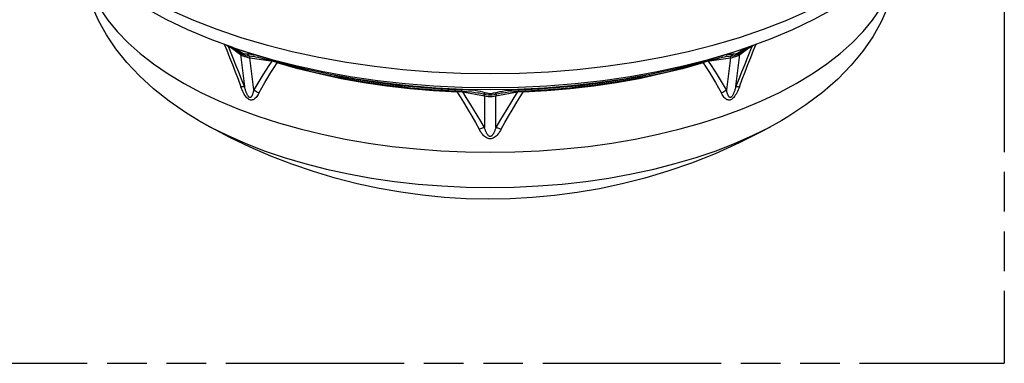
# Model space of a CAD drawing. Header units: millimetres. Extents: x 0 to 210, y 0 to 297.
# Tile 9 of 13: x 102 to 150, y 208 to 224. Entities that reach past the tile are written whole.
import ezdxf

# ---------------------------------------------------------------- set-up
doc = ezdxf.new("R2010")
doc.units = ezdxf.units.MM
doc.header["$LTSCALE"] = 19.36
doc.linetypes.add('PHANTOM', pattern=[0.8, 0.45, -0.05, 0.1, -0.05, 0.1, -0.05])
doc.layers.get('0').update_dxf_attribs({"linetype": 'CONTINUOUS'})
doc.layers.add('DEFAULT_3', color=7, linetype='PHANTOM')

msp = doc.modelspace()

# ---------------------------------------------------------------- linework, layer by layer
at = {"color": 7, "linetype": 'Continuous'}
for p, q in [((138.67905, 223.51047), (137.53177, 223.08947)), ((112.11826, 223.20914), (112.32574, 223.1103)), ((112.32574, 223.1103), (112.46819, 223.03574)), ((112.4598, 223.08947), (113.03766, 222.8912)), ((112.66107, 222.92017), (112.72422, 222.87606)), ((136.95677, 222.89218), (136.35038, 222.69163)), ((137.53177, 223.08947), (136.95391, 222.8912)), ((137.26735, 222.87606), (137.33086, 222.92041)), ((137.52394, 223.03605), (137.66651, 223.11064)), ((137.66651, 223.11064), (137.87402, 223.20946)), ((113.4417, 222.67261), (113.44225, 222.67253)), ((113.95256, 222.55156), (114.11343, 222.50256)), ((115.20374, 222.18334), (114.11323, 222.50262)), ((114.11323, 222.50262), (114.11339, 222.50257)), ((135.87816, 222.50257), (136.0428, 222.55267)), ((135.87819, 222.50258), (135.87834, 222.50262)), ((136.54932, 222.67253), (136.54986, 222.6726)), ((124.99579, 221.03643), (123.666, 221.05738)), ((126.3256, 221.05738), (124.99579, 221.03643)), ((127.65028, 221.12016), (126.3256, 221.05738)), ((127.63339, 221.02094), (126.38046, 220.959)), ((124.45384, 220.88332), (124.45444, 220.88321)), ((125.53708, 220.8832), (125.53769, 220.88331))]:
    msp.add_line(p, q, dxfattribs=at)
at = {"color": 9, "linetype": 'Continuous'}
for p, q in [((112.33776, 223.10401), (112.78752, 222.76726)), ((112.4598, 223.08947), (113.12393, 222.87027)), ((112.49694, 223.07672), (112.52851, 223.05888)), ((135.66959, 222.51601), (136.86765, 222.87027)), ((136.86765, 222.87027), (137.53177, 223.08947)), ((137.20405, 222.76726), (137.65376, 223.10397)), ((137.46156, 223.05831), (137.4937, 223.0764)), ((112.78752, 222.76726), (112.98498, 221.19691)), ((113.24408, 222.60141), (114.26896, 222.45703)), ((113.44154, 221.03103), (113.24408, 222.60141)), ((113.6433, 222.69096), (113.67117, 222.68211)), ((135.72261, 222.45703), (136.74749, 222.60141)), ((136.32039, 222.68211), (136.35038, 222.69163)), ((136.74749, 222.60141), (136.55004, 221.03105)), ((136.90664, 222.78308), (136.86851, 222.78615)), ((137.00659, 221.19688), (137.20405, 222.76726)), ((114.78991, 222.35074), (114.814, 222.34418)), ((115.97644, 222.04748), (115.99701, 222.04279)), ((133.99455, 222.04279), (134.01646, 222.0478)), ((135.17756, 222.34417), (135.20337, 222.35121)), ((117.19827, 221.78231), (117.21412, 221.77945)), ((118.45062, 221.55621), (118.46476, 221.55426)), ((131.52679, 221.55426), (131.54165, 221.55632)), ((132.77603, 221.77914), (132.79429, 221.7825)), ((119.7286, 221.37004), (119.73977, 221.36905)), ((121.02722, 221.2245), (121.03553, 221.22423)), ((122.3414, 221.12015), (122.34691, 221.12038)), ((122.59269, 221.08666), (123.60245, 221.03987)), ((123.56605, 220.93648), (123.5217, 220.93598)), ((123.64959, 220.95728), (123.65231, 220.93399)), ((123.65231, 220.93399), (124.71362, 220.73807)), ((123.666, 221.05738), (123.66873, 221.05791)), ((125.27795, 220.73807), (126.33926, 220.93399)), ((126.32283, 221.05791), (126.3256, 221.05738)), ((126.33926, 220.93399), (126.34198, 220.95729)), ((126.38196, 220.93582), (126.33926, 220.93399)), ((127.64465, 221.12038), (127.65028, 221.12016)), ((128.95603, 221.22423), (128.9646, 221.22453)), ((130.25179, 221.36905), (130.26342, 221.3701)), ((124.71362, 220.73807), (124.71362, 219.19979)), ((125.27795, 219.19977), (125.27795, 220.73807))]:
    msp.add_line(p, q, dxfattribs=at)
at = {"color": 7, "linetype": 'Continuous'}
for points in [[(112.4598, 223.08947), (111.31105, 223.51104), (110.21159, 223.97096), (109.16557, 224.4683), (108.1778, 225.00172), (107.25199, 225.57028), (106.39387, 226.17153), (105.60728, 226.80375), (104.89799, 227.46292), (104.26971, 228.14548), (103.72598, 228.84647), (103.26924, 229.55993), (102.89872, 230.28274), (102.61418, 231.0092), (102.41281, 231.73884), (102.29288, 232.47035), (102.25329, 233.19924)], [(147.73829, 233.19924), (147.69882, 232.47155), (147.57917, 231.7407), (147.37802, 231.01112), (147.09356, 230.28431), (146.72288, 229.56088), (146.26575, 228.84669), (145.72145, 228.145), (145.09251, 227.46185), (144.38257, 226.80227), (143.59542, 226.16981), (142.73691, 225.56852), (141.81092, 225.00008), (140.8232, 224.46688), (139.77759, 223.96989), (138.67905, 223.51047)], [(110.73868, 219.54399), (110.152, 219.90159), (109.313, 220.47542), (108.54478, 221.08083), (107.84912, 221.71566), (107.23207, 222.37226), (106.69954, 223.03871), (106.24281, 223.7193), (105.85738, 224.41707), (105.54527, 225.12461), (105.30681, 225.8332), (105.13791, 226.54544), (105.03677, 227.26295), (105.0333, 227.33717)], [(144.95823, 227.3371), (144.95473, 227.26219), (144.85213, 226.53734), (144.67839, 225.81107), (144.43026, 225.08356), (144.10223, 224.35323), (143.69448, 223.6315), (143.21005, 222.92852), (142.64367, 222.24081), (141.98487, 221.56328), (141.24304, 220.9116), (140.42905, 220.29623), (139.54512, 219.71806), (139.25408, 219.54468)], [(112.46819, 223.03574), (112.57148, 222.9766), (112.66107, 222.92017)], [(114.78991, 222.35074), (113.6433, 222.69096), (113.03481, 222.89218)], [(137.33086, 222.92041), (137.42053, 222.97687), (137.52394, 223.03605)], [(113.44177, 222.6726), (113.46915, 222.66851), (113.54788, 222.65445), (113.64152, 222.63437), (113.76908, 222.60283), (113.95256, 222.55156)], [(135.87834, 222.50262), (134.78779, 222.18333), (133.66095, 221.89847), (132.50209, 221.64906), (131.31547, 221.43593), (130.10549, 221.25981), (128.87662, 221.12132), (127.63339, 221.02094)], [(136.35038, 222.69163), (135.20337, 222.35121), (134.01646, 222.0478), (132.79429, 221.7825), (131.54165, 221.55632), (130.26342, 221.3701), (128.9646, 221.22453), (127.65028, 221.12016)], [(136.0428, 222.55267), (136.22462, 222.60339), (136.3512, 222.63463), (136.44428, 222.65457), (136.52274, 222.66856), (136.54979, 222.67259)], [(123.666, 221.05738), (122.3414, 221.12015), (121.02722, 221.2245), (119.7286, 221.37004), (118.45062, 221.55621), (117.19827, 221.78231), (115.97644, 222.04748), (114.78991, 222.35074)], [(123.61111, 220.959), (122.35813, 221.02094), (121.11486, 221.12133), (119.88598, 221.25983), (118.67599, 221.43594), (117.48939, 221.64908), (116.33055, 221.89849), (115.20374, 222.18334)], [(123.61113, 220.959), (123.84492, 220.94855), (124.09327, 220.9305), (124.26774, 220.91175), (124.39722, 220.89315), (124.45445, 220.88321)], [(125.53708, 220.8832), (125.5939, 220.89308), (125.72345, 220.9117), (125.89887, 220.93055), (126.1498, 220.94873), (126.38044, 220.959)], [(139.25207, 219.54351), (138.33409, 219.03139), (137.17087, 218.44444), (135.99511, 217.91718), (134.83489, 217.45809), (133.68812, 217.06101), (132.56121, 216.72332), (131.44768, 216.43889), (130.3407, 216.20316), (129.24166, 216.01433), (128.148, 215.87024), (127.05997, 215.76961), (125.97655, 215.71128), (124.89772, 215.69446), (123.82484, 215.71851), (122.75603, 215.78298), (121.6942, 215.88737), (120.63275, 216.03234), (119.56813, 216.21918), (118.50022, 216.44914), (117.42611, 216.7245), (116.357, 217.04381), (115.30577, 217.40334), (114.27202, 217.80276), (113.26373, 218.23821), (112.27251, 218.71269), (111.29163, 219.23015), (110.73732, 219.54478)]]:
    msp.add_lwpolyline(points, dxfattribs=at)
at = {"color": 9, "linetype": 'Continuous'}
for points in [[(104.41775, 228.3576), (105.06638, 227.7211), (105.79365, 227.10622), (106.59671, 226.51539), (107.47238, 225.95094), (108.41722, 225.41509), (109.42748, 224.90995), (110.49918, 224.43754), (111.62809, 223.9997), (112.80975, 223.59817), (114.03951, 223.23454), (115.31251, 222.91022), (116.62372, 222.62652), (117.96798, 222.38454), (119.33996, 222.18524), (120.73427, 222.02941), (122.1454, 221.91766), (123.56777, 221.85043), (124.99579, 221.82799)], [(124.99579, 221.82799), (126.4238, 221.85043), (127.84618, 221.91766), (129.25731, 222.02941), (130.65161, 222.18524), (132.0236, 222.38454), (133.36785, 222.62652), (134.67906, 222.91022), (135.95206, 223.23454), (137.18182, 223.59818), (138.36349, 223.99971), (139.4924, 224.43754), (140.56409, 224.90996), (141.57436, 225.41509), (142.51919, 225.95094), (143.39486, 226.51539), (144.19792, 227.10623), (144.92519, 227.7211)], [(105.90853, 225.0057), (106.30247, 224.4349), (106.76463, 223.87703), (107.29331, 223.33413), (107.88658, 222.80818), (108.54228, 222.3011), (109.25802, 221.81474), (110.03118, 221.35088), (110.85895, 220.9112), (111.73831, 220.49732), (112.66603, 220.11074), (113.63875, 219.75287), (114.65291, 219.42502), (115.70481, 219.12838), (116.79061, 218.86404), (117.90635, 218.63296), (119.04796, 218.43599), (120.21127, 218.27384), (121.39204, 218.14711), (122.58596, 218.05625), (123.78867, 218.00161), (124.99579, 217.98337), (126.2029, 218.00161), (127.40561, 218.05625), (128.59953, 218.14711), (129.7803, 218.27384), (130.94362, 218.43599), (132.08522, 218.63296), (133.20096, 218.86404), (134.28676, 219.12838), (135.33866, 219.42502), (136.35282, 219.75287), (137.32554, 220.11074), (138.25326, 220.49732), (139.13262, 220.9112), (139.96039, 221.35088), (140.73355, 221.81474), (141.44929, 222.3011), (142.10499, 222.80818), (142.69826, 223.33413), (143.22694, 223.87703), (143.6891, 224.4349), (144.08304, 225.0057)], [(111.99813, 223.25889), (112.11763, 222.96577), (112.25564, 222.6218), (112.39386, 222.27172), (112.53237, 221.91554), (112.67122, 221.55325), (112.81036, 221.18486)], [(112.98498, 221.19691), (112.84645, 221.55135), (112.7083, 221.90007), (112.57053, 222.24307), (112.43312, 222.58033), (112.29601, 222.91187), (112.18445, 223.17761)], [(112.52851, 223.05888), (112.63158, 222.99517), (112.72875, 222.92939)], [(112.72875, 222.92939), (112.72402, 222.91572), (112.72086, 222.90376), (112.71933, 222.89372), (112.71945, 222.88566), (112.72121, 222.87965), (112.72422, 222.87606)], [(112.78752, 222.76726), (112.78259, 222.78965), (112.77531, 222.8106), (112.76576, 222.82989), (112.75403, 222.8473), (112.74026, 222.86266), (112.72654, 222.87436)], [(113.01036, 222.78446), (112.97351, 222.79), (112.93684, 222.80086), (112.89913, 222.81698), (112.85895, 222.83941), (112.81703, 222.86635), (112.77366, 222.89616), (112.72875, 222.92939)], [(112.72928, 222.87233), (112.80057, 222.82312), (112.87777, 222.77888), (112.9574, 222.74414), (113.0408, 222.71909), (113.12927, 222.70312), (113.22355, 222.69454)], [(113.12393, 222.87027), (114.32198, 222.51601), (115.56216, 222.20005), (116.83957, 221.92366), (118.14917, 221.68792), (119.48578, 221.49376), (120.84414, 221.34195), (122.21889, 221.23308), (123.60459, 221.16758), (124.99579, 221.14572)], [(136.76802, 222.69454), (136.85977, 222.70279), (136.94698, 222.71828), (137.03003, 222.74264), (137.11017, 222.777), (137.18885, 222.82175), (137.26699, 222.8758)], [(137.26282, 222.92939), (137.21798, 222.89621), (137.17468, 222.86644), (137.13283, 222.83953), (137.0927, 222.81711), (137.055, 222.80096), (137.01831, 222.79005), (136.9814, 222.78448), (136.94431, 222.78271), (136.90664, 222.78308)], [(137.80711, 223.1776), (137.69556, 222.91187), (137.55845, 222.58033), (137.42104, 222.24307), (137.28327, 221.90007), (137.14512, 221.55134), (137.00659, 221.19688)], [(137.18122, 221.18486), (137.32036, 221.55326), (137.45921, 221.91555), (137.59771, 222.27174), (137.73594, 222.62181), (137.87395, 222.96578), (137.99343, 223.25887)], [(137.26503, 222.87435), (137.25131, 222.86266), (137.23754, 222.8473), (137.22581, 222.82989), (137.21626, 222.8106), (137.20898, 222.78965), (137.20405, 222.76726)], [(137.26282, 222.92939), (137.35908, 222.9949), (137.46156, 223.05831)], [(137.26282, 222.92939), (137.26755, 222.91572), (137.27071, 222.90376), (137.27224, 222.89372), (137.27212, 222.88566), (137.27036, 222.87966), (137.26736, 222.87606)], [(112.78752, 222.76726), (112.84534, 222.73019), (112.91176, 222.69631), (112.98585, 222.66613), (113.06664, 222.64004), (113.15311, 222.61838), (113.24408, 222.6014)], [(113.12306, 222.78615), (113.08499, 222.78309), (113.04738, 222.78271), (113.01036, 222.78446)], [(113.12306, 222.78615), (113.13688, 222.76574), (113.15214, 222.74709), (113.16859, 222.73052), (113.18608, 222.71615), (113.20451, 222.70409), (113.22355, 222.69454)], [(113.12306, 222.78615), (113.20802, 222.78582), (113.30234, 222.77775), (113.40638, 222.76164), (113.46644, 222.74945)], [(113.22355, 222.69454), (113.22867, 222.68524), (113.23316, 222.67325), (113.23698, 222.65871), (113.2401, 222.64176), (113.24247, 222.62259), (113.24408, 222.60141)], [(113.22355, 222.69454), (113.32501, 222.68685), (113.4417, 222.67261)], [(114.32743, 222.43991), (114.18071, 222.22721), (114.02992, 222.00026), (113.88067, 221.76713), (113.7329, 221.52786), (113.58651, 221.2825), (113.44154, 221.03103)], [(114.06068, 222.56712), (114.06236, 222.56078), (114.07396, 222.53595), (114.08881, 222.51726), (114.10652, 222.50519), (114.11323, 222.50262)], [(124.99579, 221.14572), (126.38698, 221.16758), (127.77269, 221.23308), (129.14744, 221.34195), (130.5058, 221.49376), (131.84241, 221.68792), (133.15201, 221.92366), (134.42941, 222.20006), (135.66959, 222.51601)], [(136.55004, 221.03105), (136.40506, 221.28251), (136.25868, 221.52786), (136.1109, 221.76712), (135.96165, 222.00026), (135.81086, 222.22721), (135.66414, 222.43991)], [(135.87834, 222.50262), (135.88504, 222.50519), (135.90275, 222.51726), (135.91761, 222.53595), (135.92921, 222.56078), (135.9309, 222.56713)], [(136.5264, 222.74985), (136.58345, 222.7613), (136.68751, 222.77708), (136.78246, 222.78533), (136.86851, 222.78615)], [(136.54986, 222.6726), (136.66671, 222.68686), (136.76802, 222.69454)], [(136.74749, 222.6014), (136.83845, 222.61838), (136.92491, 222.64004), (137.00571, 222.66613), (137.0798, 222.69631), (137.14623, 222.73018), (137.20405, 222.76726)], [(136.74749, 222.60141), (136.7491, 222.62259), (136.75147, 222.64176), (136.75459, 222.65871), (136.75841, 222.67325), (136.7629, 222.68524), (136.76802, 222.69454)], [(136.86851, 222.78615), (136.85469, 222.76574), (136.83943, 222.74709), (136.82299, 222.73052), (136.80549, 222.71615), (136.78705, 222.70408), (136.76802, 222.69454)], [(113.68727, 220.8663), (113.83293, 221.13124), (113.98017, 221.3896), (114.12895, 221.64142), (114.27938, 221.88664), (114.43156, 222.12519), (114.58545, 222.35711)], [(123.38546, 220.92746), (122.22547, 220.99142), (121.07491, 221.08911), (119.93772, 221.2202), (118.81776, 221.38424), (117.71886, 221.58067), (116.64474, 221.80883), (115.59909, 222.06794), (114.58545, 222.35711)], [(135.40612, 222.35711), (134.39248, 222.06794), (133.34683, 221.80883), (132.27271, 221.58067), (131.17381, 221.38424), (130.05385, 221.2202), (128.91666, 221.08911), (127.7661, 220.99142), (126.60611, 220.92746)], [(135.40612, 222.35711), (135.56001, 222.12518), (135.71219, 221.88663), (135.86262, 221.64141), (136.01141, 221.38959), (136.15865, 221.13124), (136.30431, 220.86631)], [(117.38841, 221.74798), (117.67987, 221.6884), (118.6363, 221.51989), (119.60818, 221.37513), (120.59313, 221.25449), (121.58878, 221.15825), (122.59269, 221.08666)], [(126.38913, 221.03987), (127.39888, 221.08666), (128.40279, 221.15825), (129.39844, 221.25449), (130.38339, 221.37513), (131.35527, 221.51989), (132.3117, 221.6884), (132.60372, 221.74809)], [(112.81035, 221.18486), (112.84468, 221.18992), (112.87712, 221.19377), (112.90746, 221.1964), (112.93561, 221.1978), (112.96151, 221.19796), (112.98498, 221.19689)], [(113.68727, 220.8663), (113.65491, 220.80917), (113.62177, 220.75683), (113.58789, 220.70915), (113.55313, 220.66648), (113.51737, 220.62893), (113.48055, 220.59701), (113.44252, 220.57106), (113.40353, 220.55172), (113.36353, 220.5397), (113.32331, 220.53506), (113.2838, 220.53816), (113.2445, 220.54877), (113.20527, 220.56668), (113.16597, 220.59221), (113.1261, 220.62594), (113.08659, 220.66684), (113.04821, 220.7143), (113.0109, 220.76762), (112.97492, 220.82598), (112.94007, 220.88919), (112.9063, 220.95675), (112.8735, 221.02865), (112.8415, 221.10467), (112.81036, 221.18486)], [(113.44154, 221.03103), (113.43413, 220.99683), (113.42657, 220.96423), (113.41888, 220.93326), (113.41103, 220.90387), (113.40302, 220.876), (113.39482, 220.84965), (113.38642, 220.82478), (113.37778, 220.8014), (113.36888, 220.77948), (113.35968, 220.75905), (113.35013, 220.74013), (113.34017, 220.72279), (113.32975, 220.70707), (113.31874, 220.69317), (113.30706, 220.68118), (113.2946, 220.67154), (113.28115, 220.66454), (113.26696, 220.6607), (113.25212, 220.66067), (113.23692, 220.66436), (113.22159, 220.67204), (113.20631, 220.68327), (113.19126, 220.69788), (113.17663, 220.71518), (113.16272, 220.73446), (113.14934, 220.75556), (113.13645, 220.77814), (113.12394, 220.80217), (113.11174, 220.82752), (113.09978, 220.85422), (113.08801, 220.88221), (113.07638, 220.91153), (113.06486, 220.94218), (113.05341, 220.97419), (113.04201, 221.00759), (113.03064, 221.04242), (113.01926, 221.07872), (113.00787, 221.11654), (112.99644, 221.15594), (112.98498, 221.19691)], [(113.44154, 221.03104), (113.48537, 221.00766), (113.52832, 220.98249), (113.57011, 220.95568), (113.61063, 220.92731), (113.64976, 220.89745), (113.68727, 220.8663)], [(123.38546, 220.92746), (123.38519, 220.96302), (123.385, 220.97018)], [(123.5217, 220.93598), (123.47673, 220.93431), (123.43129, 220.93147), (123.38546, 220.92746)], [(123.38546, 220.92746), (123.5657, 220.64125), (123.74504, 220.34884), (123.92344, 220.0502), (124.101, 219.74536), (124.27781, 219.43436), (124.45383, 219.11717)], [(123.65231, 220.93399), (123.60961, 220.93582), (123.56605, 220.93648)], [(124.38706, 220.97773), (124.24658, 220.99596), (124.09793, 221.01104), (123.94095, 221.02317), (123.77579, 221.03278), (123.60245, 221.03987)], [(123.61111, 220.959), (123.60909, 220.96141), (123.60684, 220.97096), (123.60495, 220.98755), (123.60347, 221.01073), (123.60245, 221.03987)], [(124.71362, 219.19979), (124.5384, 219.50326), (124.36255, 219.80097), (124.18607, 220.09291), (124.00891, 220.37907), (123.83098, 220.65943), (123.65231, 220.93399)], [(124.75209, 220.8969), (124.64012, 220.92856), (124.51853, 220.95557), (124.38706, 220.97773)], [(125.23948, 220.8969), (125.35149, 220.92857), (125.47311, 220.95558), (125.60461, 220.97774)], [(126.33926, 220.93399), (126.16059, 220.65943), (125.98266, 220.37908), (125.8055, 220.09292), (125.62902, 219.80097), (125.45317, 219.50326), (125.27795, 219.19977)], [(125.53775, 219.11717), (125.71377, 219.43437), (125.89058, 219.74538), (126.06813, 220.05021), (126.24653, 220.34885), (126.42588, 220.64126), (126.60611, 220.92746)], [(125.60461, 220.97774), (125.7451, 220.99597), (125.89375, 221.01105), (126.0507, 221.02317), (126.21584, 221.03279), (126.38913, 221.03987)], [(126.38913, 221.03987), (126.3881, 221.01073), (126.38662, 220.98755), (126.38473, 220.97096), (126.38248, 220.96141), (126.38046, 220.959)], [(126.46987, 220.93598), (126.42552, 220.93648), (126.38196, 220.93582)], [(126.60611, 220.92746), (126.56028, 220.93147), (126.51484, 220.93431), (126.46987, 220.93598)], [(126.60657, 220.97018), (126.60638, 220.96302), (126.60611, 220.92746)], [(137.18122, 221.18486), (137.15008, 221.10467), (137.11808, 221.02866), (137.08527, 220.95676), (137.0515, 220.88919), (137.01666, 220.82599), (136.98067, 220.76762), (136.94336, 220.71431), (136.90499, 220.66685), (136.86548, 220.62595), (136.82562, 220.59222), (136.78632, 220.56669), (136.74709, 220.54877), (136.70779, 220.53816), (136.66828, 220.53506), (136.62806, 220.5397), (136.58805, 220.55171), (136.54906, 220.57106), (136.51102, 220.59701), (136.47421, 220.62893), (136.43844, 220.66648), (136.40368, 220.70915), (136.3698, 220.75683), (136.33666, 220.80918), (136.30431, 220.86631)], [(136.30431, 220.86631), (136.34181, 220.89746), (136.38095, 220.92731), (136.42147, 220.95568), (136.46326, 220.98249), (136.50621, 221.00766), (136.55004, 221.03104)], [(137.00659, 221.19688), (136.9951, 221.15581), (136.98363, 221.11631), (136.97221, 221.07841), (136.9608, 221.04202), (136.94939, 221.00711), (136.93796, 220.97363), (136.92648, 220.94154), (136.91491, 220.91082), (136.90325, 220.88143), (136.89142, 220.85338), (136.87942, 220.82663), (136.86715, 220.80122), (136.85458, 220.77715), (136.84161, 220.75454), (136.82815, 220.73342), (136.81415, 220.71416), (136.79941, 220.69691), (136.78424, 220.68241), (136.76882, 220.67136), (136.7534, 220.6639), (136.73831, 220.66052), (136.72364, 220.66085), (136.70959, 220.66487), (136.69626, 220.67201), (136.6839, 220.68173), (136.67232, 220.69377), (136.66138, 220.70768), (136.65102, 220.72341), (136.64111, 220.74073), (136.63162, 220.75963), (136.62245, 220.78003), (136.61359, 220.80191), (136.60499, 220.82525), (136.59661, 220.85006), (136.58844, 220.87636), (136.58045, 220.90416), (136.57263, 220.9335), (136.56496, 220.9644), (136.55743, 220.99692), (136.55004, 221.03105)], [(137.00659, 221.19689), (137.03007, 221.19796), (137.05596, 221.1978), (137.08412, 221.1964), (137.11445, 221.19377), (137.14689, 221.18992), (137.18122, 221.18486)], [(124.45444, 220.88321), (124.57282, 220.85952), (124.6874, 220.83212)], [(124.75209, 220.8969), (124.74062, 220.8806), (124.72924, 220.86627), (124.71813, 220.85418), (124.70739, 220.8444), (124.69708, 220.837), (124.6874, 220.83212)], [(124.6874, 220.83212), (124.79189, 220.80848), (124.89395, 220.79331), (124.99454, 220.78798), (125.09539, 220.79304), (125.19827, 220.80821), (125.30417, 220.83212)], [(124.71362, 220.73807), (124.71157, 220.75933), (124.70853, 220.7786), (124.70455, 220.79569), (124.69967, 220.8104), (124.69393, 220.82259), (124.6874, 220.83212)], [(124.71362, 220.73806), (124.80557, 220.72532), (124.90005, 220.71759), (124.99578, 220.715), (125.09151, 220.71759), (125.186, 220.72532), (125.27795, 220.73806)], [(125.23948, 220.8969), (125.18827, 220.87934), (125.13829, 220.86474), (125.08958, 220.85255), (125.04203, 220.84437), (124.99608, 220.84179), (124.95009, 220.84431), (124.90242, 220.85246), (124.85355, 220.86466), (124.80344, 220.87929), (124.75209, 220.8969)], [(125.23948, 220.8969), (125.25095, 220.8806), (125.26233, 220.86627), (125.27344, 220.85418), (125.28418, 220.8444), (125.29448, 220.837), (125.30417, 220.83212)], [(125.30417, 220.83212), (125.29764, 220.82259), (125.2919, 220.8104), (125.28702, 220.79569), (125.28304, 220.7786), (125.28001, 220.75933), (125.27795, 220.73807)], [(125.30417, 220.83212), (125.41882, 220.85954), (125.53708, 220.8832)], [(110.73869, 219.54398), (111.29871, 219.23212), (112.1333, 218.81479), (113.01864, 218.42449), (113.95126, 218.06275), (114.92746, 217.731), (115.94341, 217.43056), (116.99507, 217.1626), (118.07832, 216.92819), (119.18887, 216.72825), (120.32234, 216.56357), (121.47426, 216.4348), (122.64009, 216.34245), (123.81521, 216.28688), (124.995, 216.26832), (126.17479, 216.28683), (127.34995, 216.34235), (128.5158, 216.43466), (129.66778, 216.56338), (130.80131, 216.72802), (131.91193, 216.92793), (132.99525, 217.16231), (134.047, 217.43024), (135.06302, 217.73066), (136.03932, 218.06239), (136.97202, 218.42411), (137.85747, 218.81441), (138.69213, 219.23173)], [(124.45383, 219.11717), (124.49822, 219.13502), (124.54245, 219.15133), (124.58625, 219.166), (124.62948, 219.179), (124.67203, 219.19028), (124.71362, 219.19978)], [(125.53775, 219.11717), (125.49851, 219.04841), (125.45824, 218.98414), (125.41703, 218.92427), (125.37468, 218.86906), (125.33104, 218.81861), (125.28605, 218.77341), (125.23948, 218.73371), (125.19167, 218.70026), (125.14253, 218.67376), (125.09303, 218.65455), (125.04433, 218.64331), (124.99579, 218.63966), (124.94726, 218.64331), (124.89855, 218.65454), (124.84905, 218.67376), (124.79991, 218.70026), (124.7521, 218.73371), (124.70553, 218.7734), (124.66054, 218.81861), (124.61689, 218.86906), (124.57454, 218.92426), (124.53333, 218.98414), (124.49307, 219.04841), (124.45383, 219.11717)], [(125.27795, 219.19977), (125.26627, 219.16246), (125.25451, 219.12673), (125.2427, 219.0926), (125.2308, 219.06), (125.2188, 219.02889), (125.20667, 218.99924), (125.19438, 218.97101), (125.18189, 218.9442), (125.16918, 218.91877), (125.15619, 218.89474), (125.14287, 218.87211), (125.12914, 218.85092), (125.11493, 218.8312), (125.10011, 218.81311), (125.08457, 218.79669), (125.06822, 218.78236), (125.0508, 218.77034), (125.03266, 218.76125), (125.01396, 218.75575), (124.99504, 218.75388), (124.97624, 218.75601), (124.95773, 218.76173), (124.93974, 218.77097), (124.92246, 218.78308), (124.90622, 218.79745), (124.89079, 218.81387), (124.87607, 218.83196), (124.86193, 218.85166), (124.84826, 218.87282), (124.835, 218.89541), (124.82206, 218.9194), (124.8094, 218.94477), (124.79696, 218.97153), (124.78471, 218.9997), (124.77261, 219.02929), (124.76064, 219.06033), (124.74877, 219.09286), (124.73699, 219.12692), (124.72527, 219.16257), (124.71362, 219.19979)], [(125.27795, 219.19978), (125.31955, 219.19028), (125.3621, 219.179), (125.40533, 219.166), (125.44912, 219.15133), (125.49336, 219.13501), (125.53775, 219.11717)]]:
    msp.add_lwpolyline(points, dxfattribs=at)
at = {"layer": 'DEFAULT_3', "color": 91, "linetype": 'PHANTOM', "true_color": 0x80ff80}
for p in [(150.12864, 257.68), (50.12864, 207.68)]:
    msp.add_line(p, (150.12864, 207.68), dxfattribs=at)

doc.saveas('drawing.dxf')
